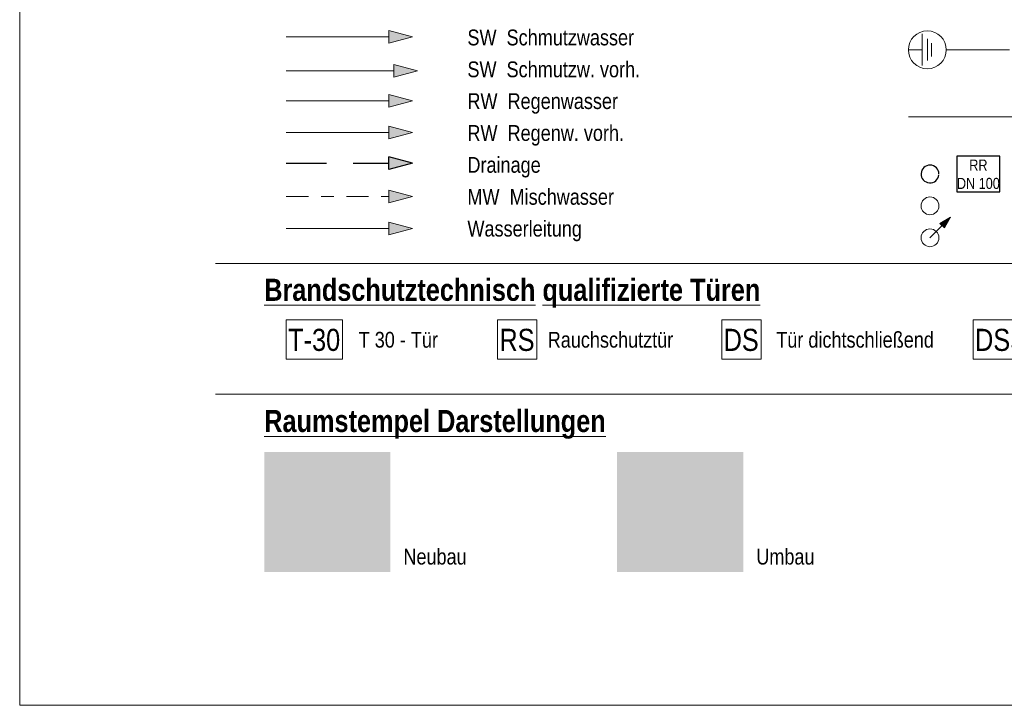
# Model space of a CAD drawing. Header units: metres. Extents: x 0 to 334, y 0 to 60.
# Tile 6 of 72: x 15.3 to 23.1, y 0 to 5.43. Entities that reach past the tile are written whole.
import ezdxf

# ---------------------------------------------------------------- set-up
doc = ezdxf.new("R2010")
doc.units = ezdxf.units.M
doc.header["$MEASUREMENT"] = 0
doc.linetypes.add('Strichlinie weit', pattern=[0.529167, 0.3175, -0.211667])
doc.linetypes.add('Strichpunktlinie', pattern=[0.335139, 0.176389, -0.088194, 0, -0.070556])
for name, color, linetype in [('00 Linien_Kreise_Splines', 7, 'Continuous'), ('00 Schraffuren', 7, 'Continuous'), ('Neubau_80 Raum Einfärbungen', 7, 'Continuous'), ('Neubau_90 Allgemein Beschriftung', 7, 'Continuous')]:
    doc.layers.add(name, color=color, linetype=linetype)
doc.styles.add('ERSTELLTER_STIL_1', font='ARIALN.TTF')
doc.styles.add('ERSTELLTER_STIL_2', font='ARIALN.TTF')
doc.linetypes.add('Schmutzwasserleitung', pattern='A,0,[3,995_ARC_301 ERW_SC_A1_2607011.Shx,S=0.00784,R=0,X=0,Y=0],-0.987778,0', length=0.987778)
doc.linetypes.add('Unterbrechungslinie', pattern='A,0,[2,995_ARC_301 ERW_SC_A1_2607011.Shx,S=0.00784,R=0,X=0,Y=0],-0.987779,0', length=0.987779)

msp = doc.modelspace()

# ---------------------------------------------------------------- hatches: boundary and pattern name
at = {"layer": '00 Linien_Kreise_Splines', "linetype": 'Continuous', "lineweight": 0, "true_color": 0x000000}
msp.add_hatch(color=18, dxfattribs=at).paths.add_polyline_path([(18.4109, 4.2939), (18.2243, 4.3439), (18.2243, 4.2439)])
at = {"layer": '00 Linien_Kreise_Splines', "linetype": 'Continuous', "lineweight": 18}
msp.add_hatch(color=5, dxfattribs=at).paths.add_polyline_path([(18.4109, 3.7762), (18.2243, 3.8262), (18.2243, 3.7262)])
at = {"layer": '00 Linien_Kreise_Splines', "linetype": 'Continuous', "lineweight": 18, "true_color": 0xa85100}
msp.add_hatch(color=34, dxfattribs=at).paths.add_polyline_path([(22.6753, 3.8653), (22.5916, 3.817), (22.627, 3.7817)])
at = {"layer": '00 Schraffuren', "linetype": 'Continuous', "lineweight": 18, "true_color": 0xa85100}
for points in [[(18.4109, 5.2939), (18.2243, 5.3439), (18.2243, 5.2439)], [(18.4502, 5.0242), (18.2636, 5.0742), (18.2636, 4.9742)]]:
    msp.add_hatch(color=34, dxfattribs=at).paths.add_polyline_path(points)
at = {"layer": '00 Schraffuren', "linetype": 'Continuous', "lineweight": 18, "true_color": 0x00a8ff}
for points in [[(18.4109, 4.7879), (18.2243, 4.8379), (18.2243, 4.7379)], [(18.4109, 4.5354), (18.2243, 4.5854), (18.2243, 4.4854)]]:
    msp.add_hatch(color=140, dxfattribs=at).paths.add_polyline_path(points)
at = {"layer": '00 Schraffuren', "linetype": 'Continuous', "lineweight": 18, "true_color": 0x6d007e}
msp.add_hatch(color=206, dxfattribs=at).paths.add_polyline_path([(18.4109, 4.0304), (18.2243, 4.0804), (18.2243, 3.9804)])
at = {"layer": 'Neubau_80 Raum Einfärbungen', "linetype": 'Continuous', "lineweight": 0, "true_color": 0x2a201c}
msp.add_hatch(color=250, dxfattribs=at).paths.add_polyline_path([(17.236, 2.0058), (18.236, 2.0058), (18.236, 1.0558), (17.236, 1.0558)])
at = {"layer": 'Neubau_80 Raum Einfärbungen', "linetype": 'Continuous', "lineweight": 0, "true_color": 0x272a1c}
msp.add_hatch(color=250, dxfattribs=at).paths.add_polyline_path([(20.0329, 2.0058), (21.0329, 2.0058), (21.0329, 1.0558), (20.0329, 1.0558)])

# ---------------------------------------------------------------- linework, layer by layer
at = {"layer": '00 Linien_Kreise_Splines', "color": 30, "linetype": 'Continuous', "lineweight": 18, "true_color": 0xff7300}
for p, q in [((15.2979, 0), (15.2979, 19.7875)), ((28.0657, 0), (15.2979, 0))]:
    msp.add_line(p, q, dxfattribs=at)
at = {"layer": '00 Linien_Kreise_Splines', "color": 114, "linetype": 'Continuous', "lineweight": 18, "true_color": 0x00a851}
for p, q in [((22.4519, 5.317), (22.4519, 5.067)), ((22.4919, 5.277), (22.4919, 5.107)), ((22.5244, 5.2445), (22.5244, 5.1395)), ((22.3419, 5.1923), (22.4519, 5.192)), ((22.6419, 5.1899), (23.1418, 5.1899))]:
    msp.add_line(p, q, dxfattribs=at)
at = {"layer": '00 Linien_Kreise_Splines', "color": 12, "linetype": 'Unterbrechungslinie', "lineweight": 18, "true_color": 0xcd0000}
msp.add_line((22.3419, 4.6611), (23.3893, 4.6611), dxfattribs=at)
at = {"layer": '00 Linien_Kreise_Splines', "color": 7, "linetype": 'Strichlinie weit', "lineweight": 25}
msp.add_line((17.4109, 4.2939), (18.2243, 4.2939), dxfattribs=at)
at = {"layer": '00 Linien_Kreise_Splines', "color": 7, "linetype": 'Continuous', "lineweight": 25}
for p, q in [((18.2243, 4.2439), (18.2243, 4.3439)), ((18.4109, 4.2939), (18.2243, 4.3439)), ((18.4109, 4.2939), (18.2243, 4.2439))]:
    msp.add_line(p, q, dxfattribs=at)
at = {"layer": '00 Linien_Kreise_Splines', "color": 5, "linetype": 'Continuous', "lineweight": 18}
for p, q in [((18.2243, 3.7262), (18.2243, 3.8262)), ((18.4109, 3.7762), (18.2243, 3.8262)), ((17.4109, 3.7762), (18.2243, 3.7762)), ((18.4109, 3.7762), (18.2243, 3.7262))]:
    msp.add_line(p, q, dxfattribs=at)
at = {"layer": '00 Linien_Kreise_Splines', "color": 34, "linetype": 'Continuous', "lineweight": 18, "true_color": 0xa85100}
for p, q in [((22.6753, 3.8653), (22.5916, 3.817)), ((22.6753, 3.8653), (22.627, 3.7817)), ((22.5128, 3.7028), (22.6093, 3.7994)), ((22.627, 3.7817), (22.5916, 3.817))]:
    msp.add_line(p, q, dxfattribs=at)
at = {"layer": '00 Linien_Kreise_Splines', "color": 7, "linetype": 'Continuous', "lineweight": 13}
for p, q in [((16.8496, 3.4999), (26.0996, 3.4999)), ((16.8496, 2.464), (26.0996, 2.464))]:
    msp.add_line(p, q, dxfattribs=at)
at = {"layer": '00 Schraffuren', "color": 34, "linetype": 'Continuous', "lineweight": 18, "true_color": 0xa85100}
for p, q in [((18.2243, 5.2439), (18.2243, 5.3439)), ((18.4109, 5.2939), (18.2243, 5.3439)), ((18.4109, 5.2939), (18.2243, 5.2439)), ((18.2636, 4.9742), (18.2636, 5.0742)), ((18.4502, 5.0242), (18.2636, 5.0742)), ((18.4502, 5.0242), (18.2636, 4.9742))]:
    msp.add_line(p, q, dxfattribs=at)
at = {"layer": '00 Schraffuren', "color": 140, "linetype": 'Continuous', "lineweight": 18, "true_color": 0x00a8ff}
for p, q in [((18.2243, 4.7379), (18.2243, 4.8379)), ((18.4109, 4.7879), (18.2243, 4.8379)), ((18.4109, 4.7879), (18.2243, 4.7379)), ((18.2243, 4.4854), (18.2243, 4.5854)), ((18.4109, 4.5354), (18.2243, 4.5854)), ((18.4109, 4.5354), (18.2243, 4.4854))]:
    msp.add_line(p, q, dxfattribs=at)
at = {"layer": '00 Schraffuren', "color": 206, "linetype": 'Continuous', "lineweight": 18, "true_color": 0x6d007e}
for p, q in [((18.2243, 3.9804), (18.2243, 4.0804)), ((18.4109, 4.0304), (18.2243, 4.0804)), ((18.4109, 4.0304), (18.2243, 3.9804))]:
    msp.add_line(p, q, dxfattribs=at)
at = {"layer": '00 Schraffuren', "color": 34, "linetype": 'Continuous', "lineweight": 18, "true_color": 0xa85100, "flags": 128}
msp.add_lwpolyline([(17.4109, 5.2939), (18.2243, 5.2939)], dxfattribs=at)
at = {"layer": '00 Schraffuren', "color": 34, "linetype": 'Schmutzwasserleitung', "lineweight": 18, "true_color": 0xa85100, "flags": 128}
msp.add_lwpolyline([(17.4109, 5.0242), (18.2636, 5.0242)], dxfattribs=at)
at = {"layer": '00 Schraffuren', "color": 140, "linetype": 'Continuous', "lineweight": 18, "true_color": 0x00a8ff, "flags": 128}
msp.add_lwpolyline([(18.2243, 4.7879), (17.4109, 4.7879)], dxfattribs=at)
at = {"layer": '00 Schraffuren', "color": 140, "linetype": 'Schmutzwasserleitung', "lineweight": 18, "true_color": 0x00a8ff, "flags": 128}
msp.add_lwpolyline([(17.4109, 4.5354), (18.2243, 4.5354)], dxfattribs=at)
at = {"layer": '00 Schraffuren', "color": 206, "linetype": 'Strichpunktlinie', "lineweight": 18, "true_color": 0x6d007e, "flags": 128}
msp.add_lwpolyline([(17.4109, 4.0304), (18.2243, 4.0304)], dxfattribs=at)
at = {"layer": '00 Schraffuren', "color": 114, "linetype": 'Continuous', "lineweight": 18, "true_color": 0x00a851}
msp.add_circle((22.4919, 5.1911), 0.15, dxfattribs=at)
at = {"layer": '00 Schraffuren', "color": 34, "linetype": 'Continuous', "lineweight": 18, "true_color": 0xa85100}
for centre in [(22.5128, 3.9553), (22.5128, 3.7028)]:
    msp.add_circle(centre, 0.0707, dxfattribs=at)
at = {"layer": '00 Schraffuren', "color": 7, "linetype": 'Continuous', "lineweight": 25}
msp.add_arc((22.5128, 4.2078), 0.0707, 0, 354.63045, dxfattribs=at)
at = {"layer": 'Neubau_90 Allgemein Beschriftung', "color": 7, "linetype": 'Continuous', "lineweight": 25, "flags": 128}
msp.add_lwpolyline([(22.725, 4.066), (23.0676, 4.066), (23.0676, 4.3495), (22.725, 4.3495), (22.725, 4.066)], close=True, dxfattribs=at)
at = {"layer": 'Neubau_90 Allgemein Beschriftung', "color": 1, "linetype": 'Continuous', "lineweight": 18, "flags": 128}
for points in [[(17.4109, 2.7404), (17.8574, 2.7404), (17.8574, 3.0539), (17.4109, 3.0539), (17.4109, 2.7404)], [(19.0853, 2.7404), (19.3966, 2.7404), (19.3966, 3.0539), (19.0853, 3.0539), (19.0853, 2.7404)], [(20.8621, 2.7404), (21.1734, 2.7404), (21.1734, 3.0539), (20.8621, 3.0539), (20.8621, 2.7404)], [(22.8549, 2.7404), (23.3014, 2.7404), (23.3014, 3.0539), (22.8549, 3.0539), (22.8549, 2.7404)]]:
    msp.add_lwpolyline(points, close=True, dxfattribs=at)

# ---------------------------------------------------------------- texts
at = {"layer": 'Neubau_90 Allgemein Beschriftung', "color": 7, "linetype": 'Continuous', "lineweight": 13}
for s, insert, char_height, attachment_point, style in [('\\A1;{\\pql;\\fArial Narrow|b0|i0|c0|p0;\\W1.000000;SW  Schmutzwasser}', (18.8466, 5.2248), 0.125, 7, 'ERSTELLTER_STIL_1'), ('\\A1;{\\pql;\\fArial Narrow|b0|i0|c0|p0;\\W1.000000;SW  Schmutzw. vorh.}', (18.8466, 4.9723), 0.125, 7, 'ERSTELLTER_STIL_1'), ('\\A1;{\\pql;\\fArial Narrow|b0|i0|c0|p0;\\W1.000000;RW  Regenwasser}', (18.8466, 4.6849), 0.125, 7, 'ERSTELLTER_STIL_1'), ('\\A1;{\\pql;\\fArial Narrow|b0|i0|c0|p0;\\W1.000000;RW  Regenw. vorh.}', (18.8466, 4.4324), 0.125, 7, 'ERSTELLTER_STIL_1'), ('\\A1;{\\pql;\\fArial Narrow|b0|i0|c0|p0;\\W1.000000;Drainage}', (18.8466, 4.1799), 0.125, 7, 'ERSTELLTER_STIL_1'), ('\\A1;{\\pql;\\fArial Narrow|b0|i0|c0|p0;\\W1.000000;MW  Mischwasser}', (18.8466, 3.9625), 0.125, 7, 'ERSTELLTER_STIL_1'), ('\\A1;{\\pql;\\fArial Narrow|b0|i0|c0|p0;\\W1.000000;Wasserleitung}', (18.8466, 3.6749), 0.125, 7, 'ERSTELLTER_STIL_1'), ('\\A1;{\\pql;\\fArial Narrow|b1|i0|c0|p0;\\L\\W1.000000;\\LB\\fArial Narrow|b1|i0|c0|p0;\\W1.000000;randschutztechnisch\\fArial Narrow|b1|i0|c0|p0;\\W1.000000; \\fArial Narrow|b1|i0|c0|p0;\\W1.000000;qualifizierte\\fArial Narrow|b1|i0|c0|p0;\\W1.000000; T\\fArial Narrow|b1|i0|c0|p0;\\W1.000000;üren}', (17.236, 3.3781), 0.175, 1, 'ERSTELLTER_STIL_2'), ('\\A1;{\\pql;\\fArial Narrow|b0|i0|c0|p0;\\W1.000000;Rauchschutztür}', (19.4831, 2.8309), 0.125, 7, 'ERSTELLTER_STIL_1'), ('\\A1;{\\pql;\\fArial Narrow|b0|i0|c0|p0;\\W1.000000;Tür dicht\\fArial Narrow|b0|i0|c0|p0;\\W1.000000;schließend}', (21.2941, 2.8309), 0.125, 7, 'ERSTELLTER_STIL_1'), ('\\A1;{\\pql;\\fArial Narrow|b0|i0|c0|p0;\\W1.000000;T 30 - Tür}', (17.9845, 2.8308), 0.125, 7, 'ERSTELLTER_STIL_1'), ('\\A1;{\\pql;\\fArial Narrow|b1|i0|c0|p0;\\L\\W1.000000;\\LRaumstempel Darstellungen}', (17.236, 2.3392), 0.175, 1, 'ERSTELLTER_STIL_2'), ('\\A1;{\\pql;\\fArial Narrow|b0|i0|c0|p0;\\W1.000000;Neubau}', (18.3391, 1.1131), 0.125, 7, 'ERSTELLTER_STIL_1'), ('\\A1;{\\pql;\\fArial Narrow|b0|i0|c0|p0;\\W1.000000;Umbau}', (21.136, 1.113), 0.125, 7, 'ERSTELLTER_STIL_1')]:
    msp.add_mtext(s, dxfattribs=dict(at, insert=insert, char_height=char_height, attachment_point=attachment_point, style=style))
at = {"layer": 'Neubau_90 Allgemein Beschriftung', "color": 7, "linetype": 'Continuous', "lineweight": 25, "insert": (22.8963, 4.2051), "char_height": 0.0875, "attachment_point": 5, "line_spacing_factor": 0.992273, "style": 'ERSTELLTER_STIL_1'}
msp.add_mtext('\\A1;{\\pqc;\\fArial Narrow|b0|i0|c0|p0;\\W1.000000;RR\\P\\pqc;\\fArial Narrow|b0|i0|c0|p0;\\W1.000000;DN 100}', dxfattribs=at)
at = {"layer": 'Neubau_90 Allgemein Beschriftung', "color": 1, "linetype": 'Continuous', "lineweight": 18, "char_height": 0.175, "attachment_point": 7, "style": 'ERSTELLTER_STIL_1'}
for s, insert in [('\\A1;{\\pql;\\fArial Narrow|b0|i0|c0|p0;\\W1.000000;T-30}', (17.4259, 2.8042)), ('\\A1;{\\pql;\\fArial Narrow|b0|i0|c0|p0;\\W1.000000;RS}', (19.1003, 2.8042)), ('\\A1;{\\pql;\\fArial Narrow|b0|i0|c0|p0;\\W1.000000;DS}', (20.8771, 2.8042)), ('\\A1;{\\pql;\\fArial Narrow|b0|i0|c0|p0;\\W1.000000;D\\fArial Narrow|b0|i0|c0|p0;\\W1.000000;S\\fArial Narrow|b0|i0|c0|p0;\\W1.000000;S}', (22.8699, 2.8042))]:
    msp.add_mtext(s, dxfattribs=dict(at, insert=insert))

doc.saveas('drawing.dxf')
